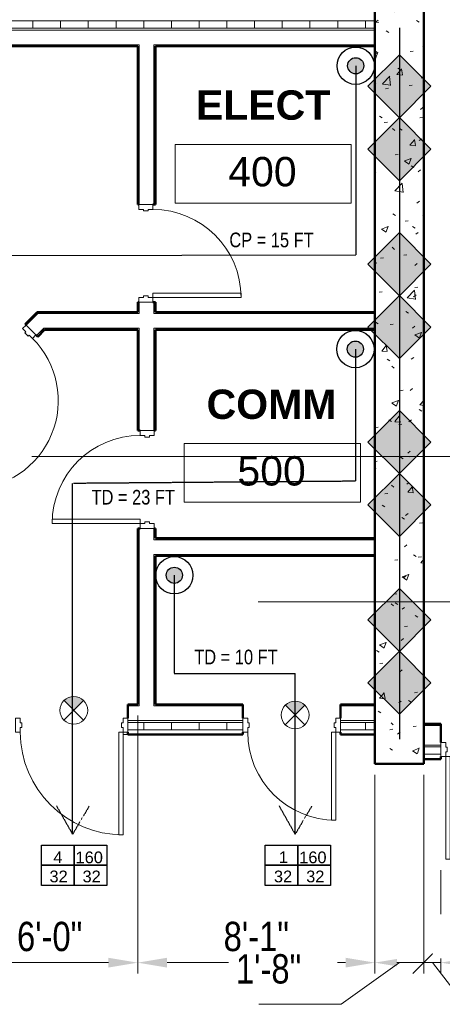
# Model space of a CAD drawing. Header units: inches. Extents: x -148 to 1376, y -98 to 590.
# Tile 7 of 9: x 627 to 800, y -98 to 304. Entities that reach past the tile are written whole.
import ezdxf

# ---------------------------------------------------------------- set-up
doc = ezdxf.new("R2010")
doc.units = ezdxf.units.IN
doc.header["$MEASUREMENT"] = 0
doc.linetypes.add('ACAD_ISO03W100', pattern=[30, 12, -18])
doc.linetypes.add('DASHED2', pattern=[0.375, 0.25, -0.125])
for name, color, linetype, lineweight in [('A-ANNO-DIMS', 211, 'Continuous', 9), ('A-AREA-IDEN', 2, 'Continuous', 9), ('A-DOOR', 31, 'Continuous', 13), ('A-DOOR-FRAM', 31, 'Continuous', 20), ('A-FLOR', 192, 'Continuous', 13), ('A-WALL', 113, 'Continuous', 13), ('A-WALL-PATT', 111, 'Continuous', 50), ('F-LSFT-EGRE', 5, 'Continuous', 30), ('F-PROT-ALRM-MANL', 3, 'Continuous', 0), ('F-PROT-PIPE', 1, 'Continuous', 30), ('I-WALL', 2, 'Continuous', 13), ('L-SITE-WALL', 31, 'Continuous', 13)]:
    doc.layers.add(name, color=color, linetype=linetype, lineweight=lineweight)
doc.layers.add('A-ANNO-TEXT', color=7, linetype='Continuous', lineweight=0, transparency=0.2)
doc.layers.add('Exit Sign New', color=1, linetype='Continuous')
doc.styles.add('Arial', font='arial.ttf', dxfattribs={"width": 0.8, "height": 12})
doc.styles.add('Arial_1', font='arial.ttf', dxfattribs={"height": 9})
doc.styles.add('Arial_B', font='arialbd.ttf', dxfattribs={"height": 12})
doc.styles.get("Standard").update_dxf_attribs({"font": 'txt.shx', "height": 108.1875})
doc.dimstyles.new('Continuous_USACE_1', dxfattribs={"dimscale": 12, "dimtxt": 9.182335, "dimasz": 1, "dimexe": 0.375, "dimexo": 0.375, "dimgap": 0.375, "dimtad": 1, "dimdec": 5, "dimrnd": 0.03125, "dimzin": 3, "dimdsep": 46, "dimlunit": 4, "dimtxsty": 'Arial', "dimsah": 1, "dimcen": 0.09, "dimazin": 0, "dimtfac": 1, "dimtdec": 4, "dimtix": 1, "dimtmove": 0, "dimatfit": 3, "dimfxl": 1, "dimtvp": 1, "dimtfill": 1, "dimfrac": 2, "dimtolj": 1, "dimtzin": 0, "dimlwd": 20, "dimlwe": 20, "dimarcsym": 2})
doc.dimstyles.new('Continuous_USACE_2', dxfattribs={"dimscale": 12, "dimtxt": 9.182335, "dimasz": 0.75, "dimexe": 0.375, "dimexo": 0.375, "dimgap": 0.375, "dimtad": 1, "dimdec": 5, "dimrnd": 0.03125, "dimzin": 3, "dimdsep": 46, "dimlunit": 4, "dimtxsty": 'Arial', "dimblk2": 'OBLIQUE', "dimsah": 1, "dimcen": 0.09, "dimazin": 0, "dimtfac": 1, "dimtdec": 4, "dimtix": 1, "dimtmove": 1, "dimatfit": 3, "dimfxl": 1, "dimtvp": 1, "dimtfill": 1, "dimfrac": 2, "dimtolj": 1, "dimtzin": 0, "dimlwd": 20, "dimlwe": 20, "dimarcsym": 2})
doc.dimstyles.new('Continuous_USACE_3', dxfattribs={"dimscale": 12, "dimtxt": 9.182335, "dimasz": 0.75, "dimexe": 0.375, "dimexo": 0.375, "dimgap": 0.375, "dimtad": 1, "dimdec": 5, "dimrnd": 0.03125, "dimzin": 3, "dimdsep": 46, "dimlunit": 4, "dimtxsty": 'Arial', "dimblk1": 'OBLIQUE', "dimsah": 1, "dimcen": 0.09, "dimazin": 0, "dimtfac": 1, "dimtdec": 4, "dimtix": 1, "dimtmove": 1, "dimatfit": 3, "dimfxl": 1, "dimtvp": 1, "dimtfill": 1, "dimfrac": 2, "dimtolj": 1, "dimtzin": 0, "dimlwd": 20, "dimlwe": 20, "dimarcsym": 2})
pattern_1 = [(0, (3283.594, -2267.219), (30.72, 7.68), [1.267, -21.773, 1.267, -21.773, -122.88]), (0, (3283.594, -2267.219), (30.72, 7.68), [-46.08, 1.267, -44.813, 1.267, -21.773, -53.76]), (0, (3283.594, -2267.219), (30.72, 7.68), [-115.2, 1.267, -14.093, 1.267, -37.133]), (120, (3295.114, -2263.379), (-22.011075, 22.7643), [1.267, -21.773, 1.267, -21.773, -122.88]), (120, (3295.114, -2263.379), (-22.011075, 22.7643), [-46.08, 1.267, -44.813, 1.267, -21.773, -53.76]), (120, (3295.114, -2263.379), (-22.011075, 22.7643), [-115.2, 1.267, -14.093, 1.267, -37.133]), (240, (3298.954, -2248.019), (-8.708925, -30.4443), [1.267, -21.773, 1.267, -21.773, -122.88]), (240, (3298.954, -2248.019), (-8.708925, -30.4443), [-46.08, 1.267, -44.813, 1.267, -21.773, -53.76]), (240, (3298.954, -2248.019), (-8.708925, -30.4443), [-115.2, 1.267, -14.093, 1.267, -37.133])]
pattern_2 = [(0, (3283.594, -2267.219), (0, 11.331), []), (90, (3283.594, -2267.219), (-11.331, 7e-16), [])]

# ---------------------------------------------------------------- blocks, each defined once
blk = doc.blocks.new('*U11')
at = {"layer": 'Exit Sign New', "lineweight": 13}
blk.add_hatch(color=256, dxfattribs=at).paths.add_polyline_path([(2.01, 2, 0.414214), (-2, 2.01), (0, 0)])
for p, q in [((-2.01, -2), (2.01, 2)), ((-2, 2.01), (2, -2.01))]:
    blk.add_line(p, q, dxfattribs=at)
blk.add_circle((0, 0), 2.84, dxfattribs=at)
blk = doc.blocks.new('*U19')
at = {"layer": 'F-PROT-PIPE', "ltscale": 0.010417}
h = blk.add_hatch(color=5, dxfattribs=at)
edge = h.paths.add_edge_path()
edge.add_arc((0, 0), 4.36, 0, 360)
for radius in [10.06, 4.36]:
    blk.add_circle((0, 0, 0), radius, dxfattribs=at)
blk = doc.blocks.new('Door-Passage-Single-Flush - 36_ x 84_-580149-ARCHITECTURAL FLOOR PLAN')
at = {"layer": 'A-DOOR', "lineweight": 20}
for p, q in [((16.25, -2.875), (18, -2.875)), ((16.25, -38.875), (16.25, -2.875)), ((18, -2.875), (18, -38.875)), ((18, -38.875), (16.25, -38.875))]:
    blk.add_line(p, q, dxfattribs=at)
at = {"layer": 'A-DOOR', "lineweight": 9}
blk.add_arc((18, -2.875), 36, 180, 270, dxfattribs=at)
at = {"layer": 'A-DOOR-FRAM'}
for p, q in [((-20, 2.875), (-18, 2.875)), ((-20, -2.875), (-20, 2.875)), ((-18, 2.875), (-18, 0.9375)), ((-18, 0.9375), (-17.375, 0.9375)), ((-17.375, 0.9375), (-17.375, -0.9375)), ((17.375, 0.9375), (18, 0.9375)), ((17.375, -0.9375), (17.375, 0.9375)), ((18, 2.875), (20, 2.875)), ((18, 0.9375), (18, 2.875)), ((20, 2.875), (20, -2.875)), ((-18, -2.875), (-20, -2.875)), ((-18, -0.9375), (-18, -2.875)), ((-17.375, -0.9375), (-18, -0.9375)), ((18, -0.9375), (17.375, -0.9375)), ((18, -2.875), (18, -0.9375)), ((20, -2.875), (18, -2.875))]:
    blk.add_line(p, q, dxfattribs=at)
blk = doc.blocks.new('Door-Passage-Single-Flush - 36_ x 84_-580242-ARCHITECTURAL FLOOR PLAN')
at = {"layer": 'A-DOOR', "lineweight": 20}
for p, q in [((16.25, -5.4375), (18, -5.4375)), ((16.25, -41.4375), (16.25, -5.4375)), ((18, -5.4375), (18, -41.4375)), ((18, -41.4375), (16.25, -41.4375))]:
    blk.add_line(p, q, dxfattribs=at)
at = {"layer": 'A-DOOR', "lineweight": 9}
blk.add_arc((18, -5.4375), 36, 180, 270, dxfattribs=at)
at = {"layer": 'A-DOOR-FRAM'}
for p, q in [((-20, 0.3125), (-18, 0.3125)), ((-20, -5.4375), (-20, 0.3125)), ((-18, 0.3125), (-18, -1.625)), ((18, 0.3125), (20, 0.3125)), ((18, -1.625), (18, 0.3125)), ((20, 0.3125), (20, -5.4375)), ((-18, -1.625), (-17.375, -1.625)), ((-18, -3.5), (-18, -5.4375)), ((-17.375, -3.5), (-18, -3.5)), ((-17.375, -1.625), (-17.375, -3.5)), ((17.375, -1.625), (18, -1.625)), ((17.375, -3.5), (17.375, -1.625)), ((18, -3.5), (17.375, -3.5)), ((18, -5.4375), (18, -3.5)), ((-18, -5.4375), (-20, -5.4375)), ((20, -5.4375), (18, -5.4375))]:
    blk.add_line(p, q, dxfattribs=at)
blk = doc.blocks.new('Door-Passage-Single-Flush - 42_ x 84_-580516-ARCHITECTURAL FLOOR PLAN')
at = {"layer": 'A-DOOR', "lineweight": 20}
for p, q in [((21, 48.4375), (19.25, 48.4375)), ((19.25, 48.4375), (19.25, 6.4375)), ((21, 6.4375), (21, 48.4375)), ((19.25, 6.4375), (21, 6.4375))]:
    blk.add_line(p, q, dxfattribs=at)
at = {"layer": 'A-DOOR', "lineweight": 9}
blk.add_arc((21, 6.4375), 42, 90, 180, dxfattribs=at)
at = {"layer": 'A-DOOR-FRAM'}
for p, q in [((-21, 6.4375), (-23, 6.4375)), ((-23, 6.4375), (-23, 0.6875)), ((-21, 4.5), (-21, 6.4375)), ((-20.375, 4.5), (-21, 4.5)), ((-20.375, 2.625), (-20.375, 4.5)), ((21, 4.5), (20.375, 4.5)), ((20.375, 4.5), (20.375, 2.625)), ((21, 6.4375), (21, 4.5)), ((23, 6.4375), (21, 6.4375)), ((23, 0.6875), (23, 6.4375)), ((-23, 0.6875), (-21, 0.6875)), ((-21, 0.6875), (-21, 2.625)), ((-21, 2.625), (-20.375, 2.625)), ((20.375, 2.625), (21, 2.625)), ((21, 2.625), (21, 0.6875)), ((21, 0.6875), (23, 0.6875))]:
    blk.add_line(p, q, dxfattribs=at)
blk = doc.blocks.new('Door-Passage-Single-Flush - 42_ x 84_-580282-ARCHITECTURAL FLOOR PLAN')
at = {"layer": 'A-DOOR', "lineweight": 20}
for p, q in [((19.25, -5.4375), (21, -5.4375)), ((19.25, -47.4375), (19.25, -5.4375)), ((21, -5.4375), (21, -47.4375)), ((21, -47.4375), (19.25, -47.4375))]:
    blk.add_line(p, q, dxfattribs=at)
at = {"layer": 'A-DOOR', "lineweight": 9}
blk.add_arc((21, -5.4375), 42, 180, 270, dxfattribs=at)
at = {"layer": 'A-DOOR-FRAM'}
for p, q in [((-23, 0.3125), (-21, 0.3125)), ((-23, -5.4375), (-23, 0.3125)), ((-21, 0.3125), (-21, -1.625)), ((21, 0.3125), (23, 0.3125)), ((21, -1.625), (21, 0.3125)), ((23, 0.3125), (23, -5.4375)), ((-21, -1.625), (-20.375, -1.625)), ((-21, -3.5), (-21, -5.4375)), ((-20.375, -3.5), (-21, -3.5)), ((-20.375, -1.625), (-20.375, -3.5)), ((20.375, -1.625), (21, -1.625)), ((20.375, -3.5), (20.375, -1.625)), ((21, -3.5), (20.375, -3.5)), ((21, -5.4375), (21, -3.5)), ((-21, -5.4375), (-23, -5.4375)), ((23, -5.4375), (21, -5.4375))]:
    blk.add_line(p, q, dxfattribs=at)
blk = doc.blocks.new('Door-Passage-Single-Flush - 36_ x 84_-580072-ARCHITECTURAL FLOOR PLAN')
at = {"layer": 'A-DOOR', "lineweight": 20}
for p, q in [((18, 38.875), (16.25, 38.875)), ((16.25, 38.875), (16.25, 2.875)), ((18, 2.875), (18, 38.875)), ((16.25, 2.875), (18, 2.875))]:
    blk.add_line(p, q, dxfattribs=at)
at = {"layer": 'A-DOOR', "lineweight": 9}
blk.add_arc((18, 2.875), 36, 90, 180, dxfattribs=at)
at = {"layer": 'A-DOOR-FRAM'}
for p, q in [((-18, 2.875), (-20, 2.875)), ((-20, 2.875), (-20, -2.875)), ((-18, 0.9375), (-18, 2.875)), ((-17.375, 0.9375), (-18, 0.9375)), ((-17.375, -0.9375), (-17.375, 0.9375)), ((18, 0.9375), (17.375, 0.9375)), ((17.375, 0.9375), (17.375, -0.9375)), ((18, 2.875), (18, 0.9375)), ((20, 2.875), (18, 2.875)), ((20, -2.875), (20, 2.875)), ((-20, -2.875), (-18, -2.875)), ((-18, -2.875), (-18, -0.9375)), ((-18, -0.9375), (-17.375, -0.9375)), ((17.375, -0.9375), (18, -0.9375)), ((18, -0.9375), (18, -2.875)), ((18, -2.875), (20, -2.875))]:
    blk.add_line(p, q, dxfattribs=at)
blk = doc.blocks.new('Door-Passage-Single-Flush - 36_ x 84_-579968-ARCHITECTURAL FLOOR PLAN')
at = {"layer": 'A-DOOR', "lineweight": 20}
for p, q in [((42.22, 29.57), (16.76, 4.11)), ((18, 2.87), (43.46, 28.33)), ((43.46, 28.33), (42.22, 29.57)), ((16.76, 4.11), (18, 2.87))]:
    blk.add_line(p, q, dxfattribs=at)
at = {"layer": 'A-DOOR', "lineweight": 9}
blk.add_arc((18, 2.87), 36, 45, 180, dxfattribs=at)
at = {"layer": 'A-DOOR-FRAM'}
for p, q in [((-18, 2.87), (-20, 2.87)), ((-20, 2.87), (-20, -2.88)), ((-18, 0.94), (-18, 2.87)), ((-17.38, 0.94), (-18, 0.94)), ((-17.38, -0.94), (-17.38, 0.94)), ((18, 0.94), (17.37, 0.94)), ((17.37, 0.94), (17.37, -0.94)), ((18, 2.87), (18, 0.94)), ((20, 2.87), (18, 2.87)), ((20, -2.88), (20, 2.87)), ((-20, -2.88), (-18, -2.88)), ((-18, -2.88), (-18, -0.94)), ((-18, -0.94), (-17.38, -0.94)), ((17.37, -0.94), (18, -0.94)), ((18, -0.94), (18, -2.88)), ((18, -2.88), (20, -2.88))]:
    blk.add_line(p, q, dxfattribs=at)
blk = doc.blocks.new('*D103')
at = {"layer": 'A-ANNO-DIMS', "color": 0, "lineweight": 20, "transparency": 16777216}
for p, q in [((603, 19.87), (603, -85.8)), ((675, 19.87), (675, -85.8)), ((615, -81.3), (663, -81.3))]:
    blk.add_line(p, q, dxfattribs=at)
at = {"layer": 'A-ANNO-DIMS', "color": 0, "transparency": 16777216}
for points in [[(615, -79.3), (615, -83.3), (603, -81.3)], [(663, -79.3), (663, -83.3), (675, -81.3)]]:
    blk.add_solid(points, dxfattribs=at)
at = {"layer": 'Defpoints', "color": 0, "transparency": 16777216}
for p in [(603, 24.37), (675, 24.37), (675, -81.3)]:
    blk.add_point(p, dxfattribs=at)
at = {"layer": 'A-ANNO-DIMS', "color": 0, "lineweight": 20, "transparency": 16777216, "insert": (639, -70.67), "char_height": 12, "width": 38.481, "attachment_point": 5, "style": 'Arial', "bg_fill": 3, "box_fill_scale": 1.25, "bg_fill_color": 256, "bg_fill_true_color": 13158600, "bg_fill_transparency": 0}
blk.add_mtext('\\A1;6\'-0"', dxfattribs=at)
blk = doc.blocks.new('*D104')
at = {"layer": 'A-ANNO-DIMS', "color": 0, "lineweight": 20, "transparency": 16777216}
for p, q in [((675, 19.87), (675, -85.8)), ((772, -4.51), (772, -85.8)), ((687, -81.3), (760, -81.3))]:
    blk.add_line(p, q, dxfattribs=at)
at = {"layer": 'A-ANNO-DIMS', "color": 0, "transparency": 16777216}
for points in [[(687, -79.3), (687, -83.3), (675, -81.3)], [(760, -79.3), (760, -83.3), (772, -81.3)]]:
    blk.add_solid(points, dxfattribs=at)
at = {"layer": 'Defpoints', "color": 0, "transparency": 16777216}
for p in [(675, 24.37), (772, -0.01), (772, -81.3)]:
    blk.add_point(p, dxfattribs=at)
at = {"layer": 'A-ANNO-DIMS', "color": 0, "lineweight": 20, "transparency": 16777216, "insert": (723.5, -70.67), "char_height": 12, "width": 38.481, "attachment_point": 5, "style": 'Arial', "bg_fill": 3, "box_fill_scale": 1.25, "bg_fill_color": 256, "bg_fill_true_color": 13158600, "bg_fill_transparency": 0}
blk.add_mtext('\\A1;8\'-1"', dxfattribs=at)
blk = doc.blocks.new('_Oblique')
at = {"color": 0, "linetype": 'ByBlock', "lineweight": -2}
blk.add_line((-0.5, -0.5), (0.5, 0.5), dxfattribs=at)
blk = doc.blocks.new('*D105')
at = {"layer": 'A-ANNO-DIMS', "color": 0, "lineweight": 20, "transparency": 16777216}
for p, q in [((772, -4.51), (772, -85.8)), ((792, -4.51), (792, -85.8)), ((782, -81.3), (758.16, -98.34)), ((781, -81.3), (792, -81.3)), ((758.16, -98.34), (724.55, -98.34))]:
    blk.add_line(p, q, dxfattribs=at)
at = {"layer": 'A-ANNO-DIMS', "color": 0, "transparency": 16777216}
blk.add_solid([(781, -79.8), (781, -82.8), (772, -81.3)], dxfattribs=at)
at = {"layer": 'Defpoints', "color": 0, "transparency": 16777216}
for p in [(772, -0.01), (792, -0.01), (792, -81.3)]:
    blk.add_point(p, dxfattribs=at)
at = {"layer": 'A-ANNO-DIMS', "color": 0, "lineweight": 20, "transparency": 16777216, "xscale": 8.999999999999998, "yscale": 8.999999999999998, "zscale": 8.999999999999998}
blk.add_blockref('_Oblique', (792, -81.3), dxfattribs=at)
at = {"layer": 'A-ANNO-DIMS', "color": 0, "lineweight": 20, "transparency": 16777216, "insert": (715.18, -77.84), "char_height": 12, "width": 38.481, "attachment_point": 1, "line_spacing_factor": 0.941778, "style": 'Arial', "bg_fill": 3, "box_fill_scale": 1.25, "bg_fill_color": 256, "bg_fill_true_color": 13158600, "bg_fill_transparency": 0}
blk.add_mtext('\\A1;1\'-8"', dxfattribs=at)
blk = doc.blocks.new('*D106')
at = {"layer": 'A-ANNO-DIMS', "color": 0, "lineweight": 20, "transparency": 16777216}
for p, q in [((792, -4.51), (792, -85.8)), ((799, -43.51), (799, -85.8)), ((792, -81.3), (783, -81.3)), ((792, -81.3), (799, -81.3)), ((792, -81.3), (799, -81.3)), ((795.5, -81.3), (808.74, -98.34)), ((808, -81.3), (817, -81.3)), ((808.74, -98.34), (828.69, -98.34))]:
    blk.add_line(p, q, dxfattribs=at)
at = {"layer": 'A-ANNO-DIMS', "color": 0, "transparency": 16777216}
blk.add_solid([(808, -79.8), (808, -82.8), (799, -81.3)], dxfattribs=at)
at = {"layer": 'Defpoints', "color": 0, "transparency": 16777216}
for p in [(792, -0.01), (799, -39.01), (799, -81.3)]:
    blk.add_point(p, dxfattribs=at)
at = {"layer": 'A-ANNO-DIMS', "color": 0, "lineweight": 20, "transparency": 16777216, "xscale": 8.999999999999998, "yscale": 8.999999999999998, "zscale": 8.999999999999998}
blk.add_blockref('_Oblique', (792, -81.3), dxfattribs=at)
at = {"layer": 'A-ANNO-DIMS', "color": 0, "lineweight": 20, "transparency": 16777216, "insert": (813.24, -77.84), "char_height": 12, "width": 13.7311, "attachment_point": 1, "line_spacing_factor": 0.941778, "style": 'Arial', "bg_fill": 3, "box_fill_scale": 1.25, "bg_fill_color": 256, "bg_fill_true_color": 13158600, "bg_fill_transparency": 0}
blk.add_mtext('\\A1;7"', dxfattribs=at)
blk = doc.blocks.new('*D107')
at = {"layer": 'A-ANNO-DIMS', "color": 0, "lineweight": 20, "transparency": 16777216}
for p, q in [((799, -43.51), (799, -85.8)), ((845, -43.51), (845, -85.8)), ((811, -81.3), (833, -81.3))]:
    blk.add_line(p, q, dxfattribs=at)
at = {"layer": 'A-ANNO-DIMS', "color": 0, "transparency": 16777216}
for points in [[(811, -79.3), (811, -83.3), (799, -81.3)], [(833, -79.3), (833, -83.3), (845, -81.3)]]:
    blk.add_solid(points, dxfattribs=at)
at = {"layer": 'Defpoints', "color": 0, "transparency": 16777216}
for p in [(799, -39.01), (845, -39.01)]:
    blk.add_point(p, dxfattribs=at)
at = {"layer": 'A-ANNO-DIMS', "color": 0, "lineweight": 20, "transparency": 16777216, "insert": (822, -70.67), "char_height": 12, "width": 46.7875, "attachment_point": 5, "style": 'Arial', "bg_fill": 3, "box_fill_scale": 1.25, "bg_fill_color": 256, "bg_fill_true_color": 13158600, "bg_fill_transparency": 0}
blk.add_mtext('\\A1;3\'-10"', dxfattribs=at)
at = {"layer": 'Defpoints', "color": 0, "transparency": 16777216}
blk.add_point((845, -81.3), dxfattribs=at)
blk = doc.blocks.new('Room Tag - Room Tag-42828-ARCHITECTURAL FLOOR PLAN')
at = {"layer": 'A-AREA-IDEN'}
for p, q in [((-0.375, -0.0625), (-0.375, -0.3125)), ((-0.375, -0.0625), (0.375, -0.0625)), ((0.375, -0.0625), (0.375, -0.3125)), ((-0.375, -0.3125), (0.375, -0.3125))]:
    blk.add_line(p, q, dxfattribs=at)

msp = doc.modelspace()

# ---------------------------------------------------------------- hatches: boundary and pattern name
at = {"layer": 'A-WALL-PATT', "lineweight": 9}
h = msp.add_hatch(dxfattribs=at)
h.set_pattern_fill('FP_1', color=256, style=0, pattern_type=2)
h.set_pattern_definition([(50, (3283.594, -2267.219), (27.5427, -2.40992), [2.88, -31.68]), (355, (3283.594, -2267.22), (-5.32784, 28.88427), [2.304, -25.344]), (100.451, (3285.89, -2267.42), (22.21532, 26.47393), [2.448, -26.924]), (46.184, (3283.594, -2259.54), (40.98187, -6.35642), [4.32, -47.52]), (96.636, (3287.01, -2260.07), (35.89075, 37.4062), [3.671, -40.386]), (351.184, (3283.594, -2259.54), (35.89097, 37.4062), [3.456, -38.016]), (21, (3287.434, -2261.459), (22.92104, -15.46073), [2.88, -31.68]), (326, (3287.434, -2261.46), (9.34353, 27.84574), [2.304, -25.344]), (71.451, (3289.344, -2262.747), (32.26477, 12.38442), [2.448, -26.924]), (37.5, (3283.594, -2267.219), (0.466855, 12.782707), [1.267, -23.77, 1.267, -24.461, -25.44]), (37.5, (3283.594, -2267.219), (0.466855, 12.782707), [-50.765, 1.267, -24.173]), (7.5, (3283.594, -2267.219), (10.10159, 15.14509), [1.267, -13.402, 1.267, -23.194, -9.696]), (7.5, (3283.594, -2267.219), (10.10159, 15.14509), [-39.13, 1.267, -8.429]), (327.5, (3275.031, -2267.219), (20.49916, -0.86578), [1.267, -8.333, 1.267, -28.685, -39.744]), (327.5, (3275.031, -2267.219), (20.49916, -0.86578), [-39.552, 1.267, -38.477]), (317.5, (3271.19, -2267.219), (22.39478, 3.84429), [1.267, -11.213, 1.267, -18.624, -28.224]), (317.5, (3271.19, -2267.219), (22.39478, 3.84429), [-32.371, 1.267, -26.957])])
h.paths.add_polyline_path([(772.001145, -0.00544), (792.001145, -0.00544), (792.001145, 499.99456), (772.001145, 499.99456), (772.001145, 2.625027)])
h = msp.add_hatch(dxfattribs=at)
h.set_pattern_fill('FP_3', color=256, style=0, pattern_type=2)
h.set_pattern_definition(pattern_2)
h.paths.add_polyline_path([(607.501199, 300.99456), (772.001145, 300.99456), (772.001145, 303.99456), (607.501199, 303.99456), (607.501199, 301.18206)])
h.paths.add_polyline_path([(531.501199, 300.99456), (531.501199, 303.99456), (464.001145, 303.99456), (464.001145, 300.99456), (499.359341, 300.99456)])
h = msp.add_hatch(dxfattribs=at)
h.set_pattern_fill('FP_2', color=256, style=0, pattern_type=2)
h.set_pattern_definition(pattern_1)
h.paths.add_polyline_path([(681.626253, 293.61956), (772.001145, 293.61956), (772.001145, 294.24456), (681.626253, 294.24456)])
h.paths.add_polyline_path([(675.001253, 293.61956), (675.626253, 293.61956), (675.626253, 294.24456), (607.501199, 294.24456), (607.501199, 293.61956), (617.975309, 293.61956)])
h.paths.add_polyline_path([(531.501199, 293.61956), (531.501199, 294.24456), (464.001145, 294.24456), (464.001145, 293.61956), (499.359341, 293.61956)])
h = msp.add_hatch(dxfattribs=at)
h.set_pattern_fill('FP_2', color=256, style=0, pattern_type=2)
h.set_pattern_definition(pattern_1)
h.paths.add_polyline_path([(675.626253, 24.36956), (675.626253, 96.36956), (675.001253, 96.36956), (675.001253, 24.36956)])
h.paths.add_polyline_path([(675.001253, 136.36956), (675.626253, 136.36956), (675.626253, 177.61956), (675.001253, 177.61956)])
h.paths.add_polyline_path([(675.001253, 184.86956), (675.626253, 184.86956), (675.626253, 188.86956), (675.001253, 188.86956), (675.001253, 188.353431)])
h.paths.add_polyline_path([(675.626253, 228.86956), (675.626253, 293.61956), (675.001253, 293.61956), (675.001253, 228.86956), (675.501253, 228.86956)])
h = msp.add_hatch(dxfattribs=at)
h.set_pattern_fill('FP_2', color=256, style=0, pattern_type=2)
h.set_pattern_definition(pattern_1)
h.paths.add_polyline_path([(596.376145, 146.422599), (601.14499, 151.191444), (600.703048, 151.633386), (596.376145, 147.306483)])
h.paths.add_polyline_path([(629.429261, 179.475715), (634.198105, 184.24456), (633.314222, 184.24456), (628.987319, 179.917657), (629.340872, 179.564103)])
h = msp.add_hatch(dxfattribs=at)
h.set_pattern_fill('FP_2', color=256, style=0, pattern_type=2)
h.set_pattern_definition(pattern_1)
h.paths.add_polyline_path([(772.001145, 184.24456), (772.001145, 184.86956), (681.626253, 184.86956), (681.626253, 184.24456), (736.591278, 184.24456)])
h.paths.add_polyline_path([(675.626253, 184.24456), (675.626253, 184.86956), (633.939222, 184.86956), (633.314222, 184.24456), (634.198105, 184.24456)])
h = msp.add_hatch(dxfattribs=at)
h.set_pattern_fill('FP_2', color=256, style=0, pattern_type=2)
h.set_pattern_definition(pattern_1)
h.paths.add_polyline_path([(772.001145, 177.61956), (772.001145, 178.24456), (681.626253, 178.24456), (681.626253, 177.61956), (736.591278, 177.61956)])
h.paths.add_polyline_path([(675.626253, 177.61956), (675.626253, 178.24456), (636.683387, 178.24456), (636.058387, 177.61956), (675.001253, 177.61956)])
h = msp.add_hatch(dxfattribs=at)
h.set_pattern_fill('FP_2', color=256, style=0, pattern_type=2)
h.set_pattern_definition(pattern_1)
h.paths.add_polyline_path([(772.001145, 91.74456), (772.001145, 92.36956), (682.251253, 92.36956), (682.251253, 91.74456), (736.591278, 91.74456)])
h = msp.add_hatch(dxfattribs=at)
h.set_pattern_fill('FP_2', color=256, style=0, pattern_type=2)
h.set_pattern_definition(pattern_1)
h.paths.add_polyline_path([(772.001145, 85.11956), (772.001145, 85.74456), (682.251253, 85.74456), (682.251253, 85.11956), (736.591278, 85.11956)])
h = msp.add_hatch(dxfattribs=at)
h.set_pattern_fill('FP_2', color=256, style=0, pattern_type=2)
h.set_pattern_definition(pattern_1)
h.paths.add_polyline_path([(499.359341, 23.74456), (596.376145, 23.74456), (596.376145, 24.36956), (464.876145, 24.36956), (464.876145, 23.74456), (469.705348, 23.74456)])
h.paths.add_polyline_path([(602.376145, 23.74456), (625.001253, 23.74456), (625.001253, 24.36956), (602.376145, 24.36956)])
h.paths.add_polyline_path([(718.001145, 23.74456), (718.001145, 24.36956), (681.626253, 24.36956), (681.626253, 23.74456)])
h.paths.add_polyline_path([(758.001145, 23.74456), (772.001145, 23.74456), (772.001145, 24.36956), (758.001145, 24.36956)])
h.paths.add_polyline_path([(675.626253, 23.74456), (675.626253, 24.36956), (671.001253, 24.36956), (671.001253, 23.74456)])
h = msp.add_hatch(dxfattribs=at)
h.set_pattern_fill('FP_3', color=256, style=0, pattern_type=2)
h.set_pattern_definition(pattern_2)
h.paths.add_polyline_path([(464.001145, 13.99456), (625.001253, 13.99456), (625.001253, 16.99456), (464.001145, 16.99456)])
h.paths.add_polyline_path([(718.001145, 13.99456), (718.001145, 16.99456), (671.001253, 16.99456), (671.001253, 13.99456), (677.283294, 13.99456)])
h.paths.add_polyline_path([(758.001145, 13.99456), (772.001145, 13.99456), (772.001145, 16.99456), (758.001145, 16.99456), (758.001145, 14.93206)])
h = msp.add_hatch(dxfattribs=at)
h.set_pattern_fill('FP_3', color=256, style=0, pattern_type=2)
h.set_pattern_definition(pattern_2)
h.paths.add_polyline_path([(855.207247, 3.99456), (904.001145, 3.99456), (904.001145, 6.99456), (845.001145, 6.99456), (845.001145, 3.99456)])
h.paths.add_polyline_path([(792.001145, 3.99456), (799.001145, 3.99456), (799.001145, 6.99456), (792.001145, 6.99456)])
h.paths.add_polyline_path([(1212.001145, 3.99456), (1212.001145, 6.99456), (1100.001145, 6.99456), (1100.001145, 3.99456)])
at = {"layer": 'F-PROT-ALRM-MANL', "lineweight": 30, "ltscale": 0.015876, "extrusion": (0, 0, -1)}
for points in [[(-782.078357, 264.327352), (-769.166855, 277.238854), (-782.078357, 290.150356), (-794.989859, 277.238854)], [(-782.001145, 238.602004), (-769.089643, 251.513506), (-782.001145, 264.425009), (-794.912647, 251.513506)], [(-782.078357, 191.561107), (-769.166855, 204.472609), (-782.078357, 217.384111), (-794.989859, 204.472609)], [(-782.001145, 165.835759), (-769.089643, 178.747261), (-782.001145, 191.658764), (-794.912647, 178.747261)], [(-782.078357, 118.794861), (-769.166855, 131.706364), (-782.078357, 144.617866), (-794.989859, 131.706364)], [(-782.001145, 93.069514), (-769.089643, 105.981016), (-782.001145, 118.892518), (-794.912647, 105.981016)], [(-782.078357, 46.028616), (-769.166855, 58.940119), (-782.078357, 71.851621), (-794.989859, 58.940119)], [(-782.001145, 20.303269), (-769.089643, 33.214771), (-782.001145, 46.126273), (-794.912647, 33.214771)]]:
    msp.add_hatch(color=1, dxfattribs=at).paths.add_polyline_path(points)

# ---------------------------------------------------------------- linework, layer by layer
at = {"color": 1, "linetype": 'Continuous', "lineweight": 30, "ltscale": 0.010417}
for p, q in [((782.001145, 301.213895), (782.001145, 228.447649)), ((782.001145, 228.447649), (782.001145, 155.681404)), ((782.001145, 155.681404), (782.001145, 82.915159)), ((782.001145, 82.915159), (782.001145, 10.148914))]:
    msp.add_line(p, q, dxfattribs=at)
at = {"color": 3}
for p in [(764.169069, 285.643673), (621.953943, 208.084727)]:
    msp.add_line(p, (764.169069, 208.282715), dxfattribs=at)
at = {"color": 3, "linetype": 'DASHED2'}
for p, q in [((764.169069, 282.094472), (764.169069, 208.282715)), ((764.028793, 169.71919), (764.028793, 115.672707)), ((648.380051, -28.790401), (648.380051, 114.838768)), ((764.011534, 115.66437), (648.775423, 114.762855)), ((689.971511, 77.190992), (689.971511, 36.971374)), ((689.971511, 36.971374), (739.390829, 36.971374)), ((739.390829, -28.790401), (739.390829, 36.971374))]:
    msp.add_line(p, q, dxfattribs=at)
at = {"layer": 'A-AREA-IDEN'}
for p, q in [((631.688881, 125.80684), (820.994148, 125.80684)), ((724.289114, 66.322002), (812.244542, 66.322002))]:
    msp.add_line(p, q, dxfattribs=at)
at = {"layer": 'A-FLOR'}
msp.add_line((669.001253, 11.99456), (671.001253, 11.99456), dxfattribs=at)
at = {"layer": 'A-WALL'}
for p, q in [((772.001145, 303.99456), (607.501199, 303.99456)), ((772.001145, 300.99456), (607.501199, 300.99456)), ((772.001145, 300.24456), (607.501199, 300.24456)), ((675.626253, 294.24456), (607.501199, 294.24456)), ((675.626253, 294.24456), (675.626253, 228.86956)), ((681.626253, 294.24456), (681.626253, 228.86956)), ((772.001145, 294.24456), (681.626253, 294.24456)), ((675.626253, 188.86956), (675.626253, 184.24456)), ((681.626253, 184.24456), (681.626253, 188.86956)), ((675.626253, 184.24456), (634.198105, 184.24456)), ((772.001145, 184.24456), (681.626253, 184.24456)), ((636.683387, 178.24456), (633.671901, 175.233074)), ((675.626253, 178.24456), (636.683387, 178.24456)), ((675.626253, 178.24456), (675.626253, 136.36956)), ((772.001145, 178.24456), (681.626253, 178.24456)), ((681.626253, 136.36956), (681.626253, 178.24456)), ((675.626253, 96.36956), (675.626253, 23.74456)), ((681.626253, 96.36956), (681.626253, 91.74456)), ((772.001145, 91.74456), (681.626253, 91.74456)), ((681.626253, 85.74456), (681.626253, 23.74456)), ((772.001145, 85.74456), (681.626253, 85.74456)), ((675.626253, 23.74456), (671.001253, 23.74456)), ((718.001145, 23.74456), (681.626253, 23.74456)), ((772.001145, 23.74456), (758.001145, 23.74456)), ((718.001145, 17.74456), (671.001253, 17.74456)), ((718.001145, 16.99456), (671.001253, 16.99456)), ((772.001145, 17.74456), (758.001145, 17.74456)), ((772.001145, 16.99456), (758.001145, 16.99456)), ((718.001145, 13.99456), (671.001253, 13.99456)), ((772.001145, 13.99456), (758.001145, 13.99456)), ((792.001145, 15.74456), (799.001145, 15.74456)), ((792.001145, 7.74456), (799.001145, 7.74456)), ((792.001145, 6.99456), (799.001145, 6.99456)), ((792.001145, 3.99456), (799.001145, 3.99456))]:
    msp.add_line(p, q, dxfattribs=at)
at = {"layer": 'A-WALL', "lineweight": 50}
for p, q in [((607.501199, 293.61956), (675.001253, 293.61956)), ((682.251253, 293.61956), (772.001145, 293.61956)), ((675.001253, 24.36956), (671.001253, 24.36956)), ((671.001253, 24.36956), (671.001253, 18.74456)), ((718.001145, 24.36956), (682.251253, 24.36956)), ((718.001145, 18.74456), (718.001145, 24.36956)), ((772.001145, 24.36956), (758.001145, 24.36956)), ((758.001145, 24.36956), (758.001145, 18.74456)), ((799.001145, 16.36956), (792.001145, 16.36956)), ((799.001145, 8.74456), (799.001145, 16.36956)), ((671.001253, 12.99456), (671.001253, 11.99456)), ((718.001145, 11.99456), (718.001145, 12.99456)), ((758.001145, 12.99456), (758.001145, 11.99456)), ((671.001253, 11.99456), (718.001145, 11.99456)), ((758.001145, 11.99456), (772.001145, 11.99456)), ((792.001145, 1.99456), (799.001145, 1.99456)), ((799.001145, 1.99456), (799.001145, 2.99456))]:
    msp.add_line(p, q, dxfattribs=at)
at = {"layer": 'F-LSFT-EGRE', "color": 3, "linetype": 'ACAD_ISO03W100', "lineweight": 30, "ltscale": 0.010417}
for p, q in [((641.7923, -17.159365), (648.380051, -28.790401)), ((655.13069, -17.285729), (648.380051, -28.790401)), ((732.803078, -17.159365), (739.390829, -28.790401)), ((746.141468, -17.285729), (739.390829, -28.790401))]:
    msp.add_line(p, q, dxfattribs=at)
at = {"layer": 'F-LSFT-EGRE', "elevation": 0.000019}
for points in [[(635.616945, -33.180647), (649.012921, -33.180647), (649.012921, -41.445972), (635.616945, -41.445972)], [(649.012921, -33.180647), (662.408897, -33.180647), (662.408897, -41.445972), (649.012921, -41.445972)], [(727.072309, -33.180647), (740.468285, -33.180647), (740.468285, -41.445972), (727.072309, -41.445972)], [(740.468285, -33.180647), (753.864261, -33.180647), (753.864261, -41.445972), (740.468285, -41.445972)], [(635.616945, -41.445972), (649.012921, -41.445972), (649.012921, -49.711296), (635.616945, -49.711296)], [(649.012921, -41.445972), (662.408897, -41.445972), (662.408897, -49.711296), (649.012921, -49.711296)], [(727.072309, -41.445972), (740.468285, -41.445972), (740.468285, -49.711296), (727.072309, -49.711296)], [(740.468285, -41.445972), (753.864261, -41.445972), (753.864261, -49.711296), (740.468285, -49.711296)]]:
    msp.add_lwpolyline(points, close=True, dxfattribs=at)
at = {"layer": 'F-PROT-ALRM-MANL', "lineweight": 30, "ltscale": 0.015876}
for points in [[(782.013196, 264.319145, -0.001135), (769.101694, 277.230647, -0.001135), (782.013196, 290.142149, -0.001135), (794.924698, 277.230647, -0.001135)], [(782.001145, 238.602004), (769.089643, 251.513506), (782.001145, 264.425009), (794.912647, 251.513506)], [(782.013196, 191.5529, -0.001135), (769.101694, 204.464402, -0.001135), (782.013196, 217.375904, -0.001135), (794.924698, 204.464402, -0.001135)], [(782.001145, 165.835759), (769.089643, 178.747261), (782.001145, 191.658764), (794.912647, 178.747261)], [(782.013196, 118.786655, -0.001135), (769.101694, 131.698157, -0.001135), (782.013196, 144.609659, -0.001135), (794.924698, 131.698157, -0.001135)], [(782.001145, 93.069514), (769.089643, 105.981016), (782.001145, 118.892518), (794.912647, 105.981016)], [(782.013196, 46.02041, -0.001135), (769.101694, 58.931912, -0.001135), (782.013196, 71.843414, -0.001135), (794.924698, 58.931912, -0.001135)], [(782.001145, 20.303269), (769.089643, 33.214771), (782.001145, 46.126273), (794.912647, 33.214771)]]:
    msp.add_3dface(points, dxfattribs=at)
at = {"layer": 'I-WALL', "lineweight": 50}
for p, q in [((675.001253, 293.61956), (675.001253, 228.86956)), ((682.251253, 228.86956), (682.251253, 293.61956)), ((675.001253, 228.86956), (675.501253, 228.86956)), ((681.251253, 228.86956), (682.251253, 228.86956)), ((675.501253, 188.86956), (675.001253, 188.86956)), ((675.001253, 188.86956), (675.001253, 184.86956)), ((682.251253, 188.86956), (681.251253, 188.86956)), ((682.251253, 184.86956), (682.251253, 188.86956)), ((633.939222, 184.86956), (628.987319, 179.917657)), ((675.001253, 184.86956), (633.939222, 184.86956)), ((772.001145, 184.86956), (682.251253, 184.86956)), ((628.987319, 179.917657), (629.340872, 179.564103)), ((634.113843, 174.791133), (636.94227, 177.61956)), ((636.94227, 177.61956), (675.001253, 177.61956)), ((675.001253, 177.61956), (675.001253, 136.36956)), ((682.251253, 177.61956), (772.001145, 177.61956)), ((682.251253, 136.36956), (682.251253, 177.61956)), ((633.406736, 175.498239), (634.113843, 174.791133)), ((675.001253, 136.36956), (676.001253, 136.36956)), ((681.751253, 136.36956), (682.251253, 136.36956)), ((676.001253, 96.36956), (675.001253, 96.36956)), ((675.001253, 96.36956), (675.001253, 24.36956)), ((682.251253, 96.36956), (681.751253, 96.36956)), ((682.251253, 92.36956), (682.251253, 96.36956)), ((772.001145, 92.36956), (682.251253, 92.36956)), ((682.251253, 24.36956), (682.251253, 85.11956)), ((682.251253, 85.11956), (772.001145, 85.11956))]:
    msp.add_line(p, q, dxfattribs=at)
at = {"layer": 'I-WALL'}
for p in [(629.429261, 179.475715), (633.314222, 184.24456)]:
    msp.add_line(p, (634.198105, 184.24456), dxfattribs=at)
at = {"layer": 'L-SITE-WALL', "lineweight": 50}
for p, q in [((772.001145, 499.99456), (772.001145, -0.00544)), ((792.001145, -0.00544), (792.001145, 479.99456)), ((772.001145, -0.00544), (792.001145, -0.00544))]:
    msp.add_line(p, q, dxfattribs=at)

# ---------------------------------------------------------------- block references
at = {"layer": 'A-AREA-IDEN', "xscale": 95.99999999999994, "yscale": 95.99999999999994, "zscale": 95.99999999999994}
for p in [(726.305734, 259.495918), (730.051507, 137.084204)]:
    msp.add_blockref('Room Tag - Room Tag-42828-ARCHITECTURAL FLOOR PLAN', p, dxfattribs=at)
at = {"layer": 'A-DOOR'}
for name, p, rotation in [('Door-Passage-Single-Flush - 36_ x 84_-580072-ARCHITECTURAL FLOOR PLAN', (678.376253, 208.86956), 270), ('Door-Passage-Single-Flush - 36_ x 84_-579968-ARCHITECTURAL FLOOR PLAN', (617.231669, 163.389036), 224.9999999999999), ('Door-Passage-Single-Flush - 36_ x 84_-580149-ARCHITECTURAL FLOOR PLAN', (678.876253, 116.36956), 270), ('Door-Passage-Single-Flush - 42_ x 84_-580516-ARCHITECTURAL FLOOR PLAN', (822.001145, 9.43206), 180)]:
    msp.add_blockref(name, p, dxfattribs=dict(at, rotation=rotation))
for name, p in [('Door-Passage-Single-Flush - 42_ x 84_-580282-ARCHITECTURAL FLOOR PLAN', (648.001253, 18.43206)), ('Door-Passage-Single-Flush - 36_ x 84_-580242-ARCHITECTURAL FLOOR PLAN', (738.001145, 18.43206))]:
    msp.add_blockref(name, p, dxfattribs=at)
at = {"layer": 'Exit Sign New', "xscale": 2, "yscale": 2, "zscale": 2}
for p in [(648.87811, 21.926161), (739.390795, 20.023031)]:
    msp.add_blockref('*U11', p, dxfattribs=at)
at = {"layer": 'F-PROT-PIPE', "ltscale": 0.010417, "xscale": 0.7582635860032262, "yscale": 0.7582635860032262, "zscale": 0.7582635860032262}
for p in [(764.169332, 285.644265, 0.001478), (764.029055, 169.719783, 0.001478), (689.971774, 77.191584, 0.001478)]:
    msp.add_blockref('*U19', p, dxfattribs=at)

# ---------------------------------------------------------------- texts
at = {"color": 4, "linetype": 'DASHED2', "style": 'Arial', "width": 0.8}
for s, p in [('CP = 15 FT', (712.495801, 211.386618)), ('TD = 23 FT', (656.12909, 106.137225)), ('TD = 10 FT', (698.138915, 40.751263))]:
    msp.add_text(s, height=6, dxfattribs=at).set_placement(p)
at = {"layer": 'A-ANNO-TEXT', "char_height": 4.79681971, "width": 378.56508796, "attachment_point": 4, "line_spacing_factor": 0.755862}
for s, insert in [('{\\fArial|b0|i0|c0|p39;4}', (640.522463, -38.171047, 0.000019)), ('{\\fArial|b0|i0|c0|p39; 160}', (647.73293, -38.260588, 0.000019)), ('{\\fArial|b0|i0|c0|p39;1}', (732.744512, -38.171047, 0.000019)), ('{\\fArial|b0|i0|c0|p39; 160}', (739.188295, -38.260588, 0.000019)), ('{\\fArial|b0|i0|c0|p39;32}', (638.926696, -46.065992, 0.000019)), ('{\\fArial|b0|i0|c0|p39;32}', (652.446935, -46.065992, 0.000019)), ('{\\fArial|b0|i0|c0|p39;32}', (730.723228, -46.065992, 0.000019)), ('{\\fArial|b0|i0|c0|p39;32}', (743.902299, -46.065992, 0.000019))]:
    msp.add_mtext(s, dxfattribs=dict(at, insert=insert))
at = {"layer": 'A-AREA-IDEN', "char_height": 12, "attachment_point": 1}
for s, insert, width, style in [('ELECT', (698.820379, 275.570391), 66.357, 'Arial_B'), ('400', (712.027261, 248.319815), 33.633, 'Arial_1'), ('COMM', (703.189774, 153.158677), 64.842, 'Arial_B'), ('500', (715.773034, 125.908101), 33.633, 'Arial_1')]:
    msp.add_mtext(s, dxfattribs=dict(at, insert=insert, width=width, style=style))

# ---------------------------------------------------------------- next in the draw order: dimensions: what is measured, and where the dimension line sits
at = {"layer": 'A-ANNO-DIMS', "lineweight": 20}
dim = msp.add_linear_dim(base=(675.001253, -81.298146), p1=(603.001145, 24.36956), p2=(675.001253, 24.36956), dimstyle='Continuous_USACE_1', override={"dimpost": '<>', "dimfxl": 72.000108}, dxfattribs=at)
dim.commit()
dim.dimension.update_dxf_attribs({"geometry": '*D103', "text_midpoint": (639.001199, -70.67127)})

# ---------------------------------------------------------------- next in the draw order: dimensions: what is measured, and where the dimension line sits
dim = msp.add_linear_dim(base=(772.001145, -81.298146), p1=(675.001253, 24.36956), p2=(772.001145, -0.00544), dimstyle='Continuous_USACE_1', override={"dimpost": '<>', "dimfxl": 100.015597}, dxfattribs=at)
dim.commit()
dim.dimension.update_dxf_attribs({"geometry": '*D104', "text_midpoint": (723.501199, -70.67127)})

# ---------------------------------------------------------------- next in the draw order: dimensions: what is measured, and where the dimension line sits
dim = msp.add_linear_dim(base=(792.001145, -81.298146), p1=(772.001145, -0.00544), p2=(792.001145, -0.00544), dimstyle='Continuous_USACE_2', override={"dimpost": '<>', "dimfxl": 20}, dxfattribs=at)
dim.commit()
dim.dimension.update_dxf_attribs({"geometry": '*D105', "text_midpoint": (753.661101, -98.344695), "dimtype": 160})

# ---------------------------------------------------------------- next in the draw order: dimensions: what is measured, and where the dimension line sits
dim = msp.add_linear_dim(base=(799.001145, -81.298146), p1=(792.001145, -0.00544), p2=(799.001145, -39.00544), dimstyle='Continuous_USACE_3', override={"dimpost": '<>', "dimfxl": 39.623226}, dxfattribs=at)
dim.commit()
dim.dimension.update_dxf_attribs({"geometry": '*D106', "text_midpoint": (813.236156, -98.344695), "dimtype": 160})

# ---------------------------------------------------------------- next in the draw order: dimensions: what is measured, and where the dimension line sits
dim = msp.add_linear_dim(base=(845.001145, -81.298146), p1=(799.001145, -39.00544), p2=(845.001145, -39.00544), dimstyle='Continuous_USACE_1', override={"dimpost": '<>', "dimfxl": 46}, dxfattribs=at)
dim.commit()
dim.dimension.update_dxf_attribs({"geometry": '*D107', "text_midpoint": (822.001145, -70.667178)})

doc.saveas('drawing.dxf')
